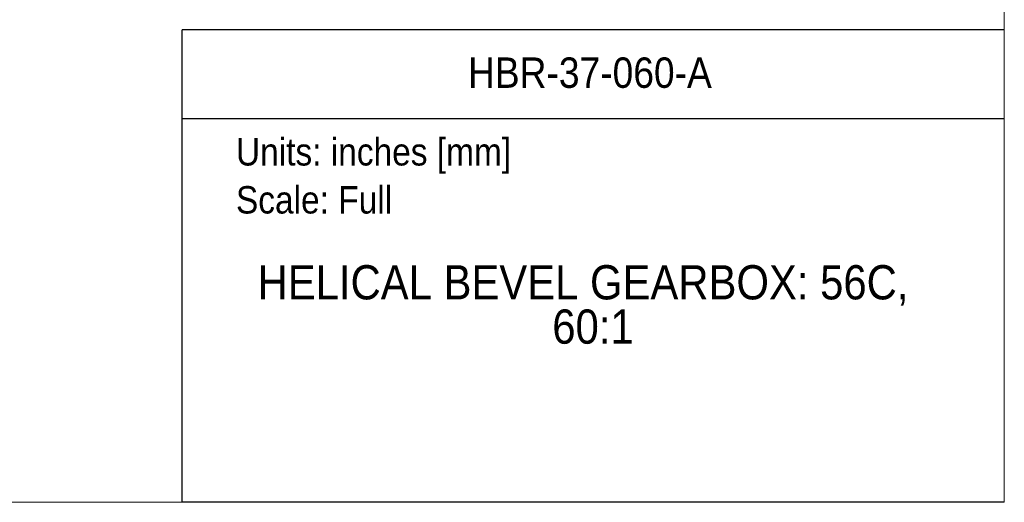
# Model space of a CAD drawing. Header units: inches. Extents: x 0 to 51, y 0 to 33.
# Tile 4 of 15: x 34.8 to 51, y 0 to 7.9. Entities that reach past the tile are written whole.
import ezdxf
from ezdxf.enums import TextEntityAlignment as Align

# ---------------------------------------------------------------- set-up
doc = ezdxf.new("R2010")
doc.units = ezdxf.units.IN
doc.header["$LTSCALE"] = 3
doc.header["$MEASUREMENT"] = 0
doc.linetypes.add('SLD-Solid', pattern=[0])
doc.layers.add('SLD-DEFPOINTS', color=7, linetype='Continuous')
doc.layers.add('TEXT', color=140, linetype='SLD-Solid', lineweight=25)
doc.styles.add('SLDTEXTSTYLE0', font='GOTHIC.TTF', dxfattribs={"width": 0.913})

# ---------------------------------------------------------------- blocks, each defined once
blk = doc.blocks.new('Block2')
at = {"color": 7, "linetype": 'SLD-Solid', "lineweight": 18}
for q in [(51, 33), (0, 0)]:
    blk.add_line((51, 0), q, dxfattribs=at)
blk = doc.blocks.new('Block1')
at = {"color": 140, "linetype": 'SLD-Solid', "lineweight": 18}
blk.add_line((51, 0), (51, 7.767), dxfattribs=at)
at = {"layer": 'TEXT'}
for p, q in [((51, 7.767), (37.5, 7.767)), ((37.5, 0), (37.5, 7.767)), ((37.5, 6.306), (51, 6.306)), ((51, 0), (37.5, 0))]:
    blk.add_line(p, q, dxfattribs=at)
at = {"layer": 'TEXT', "char_height": 0.45, "attachment_point": 1, "style": 'SLDTEXTSTYLE0'}
for s, insert in [('Units: inches [mm]', (38.384, 5.985)), ('Scale: Full', (38.384, 5.196))]:
    blk.add_mtext(s, dxfattribs=dict(at, insert=insert))
at = {"layer": 'TEXT', "color": 140, "style": 'SLDTEXTSTYLE0', "width": 0.913}
for tag, height, p in [('AUTOATTR0', 0.5, (42.194, 6.661)), ('AUTOATTR1_0', 0.562, (38.739, 3.166)), ('AUTOATTR1_1', 0.562, (43.578, 2.438))]:
    blk.add_attdef(tag, text='', height=height, dxfattribs=at).set_placement(p, align=Align.BOTTOM_LEFT)

msp = doc.modelspace()

# ---------------------------------------------------------------- block references
at = {"layer": 'SLD-DEFPOINTS'}
msp.add_blockref('Block2', (0, 0), dxfattribs=at)
ref = msp.add_blockref('Block1', (0, 0), dxfattribs=at)
ref.add_attrib('AUTOATTR0', 'HBR-37-060-A', dxfattribs={"layer": 'TEXT', "height": 0.5, "style": 'SLDTEXTSTYLE0', "width": 0.913}).set_placement((42.194, 6.661), align=Align.BOTTOM_LEFT)
ref.add_attrib('AUTOATTR1_0', 'HELICAL BEVEL GEARBOX: 56C, ', dxfattribs={"layer": 'TEXT', "height": 0.5625, "style": 'SLDTEXTSTYLE0', "width": 0.913}).set_placement((38.739, 3.166), align=Align.BOTTOM_LEFT)
ref.add_attrib('AUTOATTR1_1', '60:1', dxfattribs={"layer": 'TEXT', "height": 0.5625, "style": 'SLDTEXTSTYLE0', "width": 0.913}).set_placement((43.578, 2.438), align=Align.BOTTOM_LEFT)

doc.saveas('drawing.dxf')
